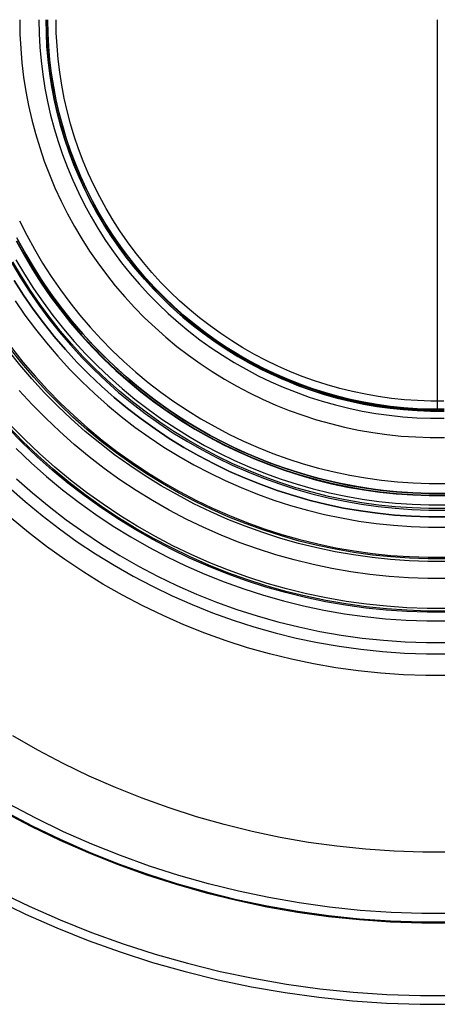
# Model space of a CAD drawing. Header units: millimetres. Extents: x -40 to 40, y -41.9 to 38.1.
# Tile 4 of 9: x -8.9 to 0, y -22.9 to -1.9. Entities that reach past the tile are written whole.
import ezdxf

# ---------------------------------------------------------------- set-up
doc = ezdxf.new("R2010")
doc.units = ezdxf.units.MM
doc.header["$MEASUREMENT"] = 0
doc.layers.add('Predefinito', color=5, linetype='Continuous')

msp = doc.modelspace()

# ---------------------------------------------------------------- linework, layer by layer
at = {"layer": 'Predefinito', "extrusion": (0, 1, 0)}
for points in [[(8.512, 307.113), (8.657, 307.49), (8.815, 307.862), (8.983, 308.229), (9.164, 308.591), (9.355, 308.946), (9.558, 309.296), (9.771, 309.639), (9.995, 309.975), (10.23, 310.304), (10.475, 310.625)], [(8.512, 307.113), (8.449, 306.933), (8.392, 306.752), (8.341, 306.568), (8.296, 306.383), (8.256, 306.197), (8.223, 306.01), (8.196, 305.821), (8.174, 305.632), (8.159, 305.442), (8.15, 305.252), (8.147, 305.062)]]:
    msp.add_lwpolyline(points, dxfattribs=at)
at = {"layer": 'Predefinito'}
for points in [[(-8.925, -1.918), (-8.919, -2.226), (-8.903, -2.534), (-8.877, -2.841), (-8.84, -3.147), (-8.792, -3.451), (-8.734, -3.754), (-8.665, -4.054), (-8.587, -4.352), (-8.497, -4.647), (-8.398, -4.939), (-8.289, -5.227), (-8.17, -5.511), (-8.041, -5.791), (-7.902, -6.066), (-7.755, -6.336), (-7.597, -6.601), (-7.431, -6.861), (-7.256, -7.114), (-7.073, -7.362), (-6.881, -7.602), (-6.68, -7.837), (-6.472, -8.064), (-6.256, -8.283), (-6.033, -8.496), (-5.802, -8.7), (-5.564, -8.896), (-5.32, -9.084), (-5.07, -9.263), (-4.813, -9.434), (-4.551, -9.596), (-4.283, -9.748), (-4.011, -9.891), (-3.733, -10.025), (-3.451, -10.149), (-3.165, -10.263), (-2.875, -10.367), (-2.581, -10.462), (-2.285, -10.546), (-1.986, -10.619), (-1.684, -10.683), (-1.381, -10.736), (-1.076, -10.778), (-0.769, -10.81), (-0.462, -10.831), (-0.154, -10.842), (0.154, -10.842)], [(-8.512, -1.918), (-8.507, -2.212), (-8.492, -2.506), (-8.466, -2.798), (-8.431, -3.09), (-8.386, -3.38), (-8.33, -3.669), (-8.265, -3.955), (-8.19, -4.24), (-8.105, -4.521), (-8.01, -4.799), (-7.906, -5.074), (-7.792, -5.345), (-7.669, -5.612), (-7.537, -5.874), (-7.396, -6.132), (-7.246, -6.385), (-7.088, -6.632), (-6.921, -6.874), (-6.746, -7.11), (-6.562, -7.34), (-6.371, -7.563), (-6.173, -7.78), (-5.967, -7.989), (-5.754, -8.191), (-5.534, -8.386), (-5.307, -8.573), (-5.074, -8.753), (-4.835, -8.924), (-4.591, -9.086), (-4.341, -9.241), (-4.085, -9.386), (-3.825, -9.523), (-3.56, -9.65), (-3.291, -9.768), (-3.018, -9.877), (-2.742, -9.977), (-2.462, -10.067), (-2.179, -10.147), (-1.894, -10.217), (-1.607, -10.278), (-1.317, -10.328), (-1.026, -10.368), (-0.734, -10.399), (-0.441, -10.419), (-0.147, -10.429), (0.147, -10.429)], [(0, -10.278), (-0.285, -10.274), (-0.571, -10.259), (-0.855, -10.235), (-1.138, -10.201), (-1.42, -10.157), (-1.701, -10.104), (-1.979, -10.041), (-2.256, -9.968), (-2.529, -9.887), (-2.8, -9.796), (-3.067, -9.696), (-3.331, -9.586), (-3.59, -9.468), (-3.846, -9.341), (-4.097, -9.205), (-4.344, -9.061), (-4.585, -8.909), (-4.821, -8.748), (-5.051, -8.58), (-5.276, -8.403), (-5.494, -8.219), (-5.706, -8.028), (-5.911, -7.83), (-6.11, -7.625), (-6.301, -7.413), (-6.485, -7.194), (-6.661, -6.97), (-6.83, -6.739), (-6.99, -6.503), (-7.143, -6.262), (-7.287, -6.016), (-7.423, -5.765), (-7.55, -5.509), (-7.668, -5.249), (-7.777, -4.985), (-7.877, -4.718), (-7.968, -4.447), (-8.05, -4.174), (-8.122, -3.898), (-8.185, -3.619), (-8.238, -3.339), (-8.282, -3.057), (-8.316, -2.773), (-8.341, -2.489), (-8.355, -2.204), (-8.36, -1.918)], [(0.144, -10.277), (-0.144, -10.277), (-0.433, -10.267), (-0.721, -10.247), (-1.008, -10.217), (-1.294, -10.178), (-1.578, -10.128), (-1.86, -10.069), (-2.14, -10), (-2.418, -9.921), (-2.693, -9.833), (-2.964, -9.735), (-3.233, -9.628), (-3.497, -9.512), (-3.757, -9.387), (-4.012, -9.253), (-4.263, -9.11), (-4.509, -8.958), (-4.749, -8.799), (-4.984, -8.631), (-5.212, -8.455), (-5.435, -8.271), (-5.651, -8.079), (-5.86, -7.881), (-6.062, -7.675), (-6.258, -7.462), (-6.445, -7.243), (-6.625, -7.017), (-6.797, -6.785), (-6.961, -6.548), (-7.117, -6.305), (-7.264, -6.057), (-7.402, -5.803), (-7.532, -5.546), (-7.653, -5.284), (-7.764, -5.017), (-7.867, -4.748), (-7.96, -4.474), (-8.043, -4.198), (-8.117, -3.919), (-8.181, -3.638), (-8.236, -3.354), (-8.28, -3.069), (-8.315, -2.783), (-8.34, -2.495), (-8.355, -2.207), (-8.36, -1.918)], [(-8.36, -1.918), (-8.355, -2.207), (-8.34, -2.495), (-8.315, -2.783), (-8.28, -3.069), (-8.236, -3.354), (-8.181, -3.638), (-8.117, -3.919), (-8.043, -4.198), (-7.96, -4.474), (-7.867, -4.748), (-7.764, -5.017), (-7.653, -5.284), (-7.532, -5.546), (-7.402, -5.803), (-7.264, -6.057), (-7.117, -6.305), (-6.961, -6.548), (-6.797, -6.785), (-6.625, -7.017), (-6.445, -7.243), (-6.258, -7.462), (-6.062, -7.675), (-5.86, -7.881), (-5.651, -8.079), (-5.435, -8.271), (-5.212, -8.455), (-4.984, -8.631), (-4.749, -8.799), (-4.509, -8.958), (-4.263, -9.11), (-4.012, -9.253), (-3.757, -9.387), (-3.497, -9.512), (-3.233, -9.628), (-2.964, -9.735), (-2.693, -9.833), (-2.418, -9.921), (-2.14, -10), (-1.86, -10.069), (-1.578, -10.128), (-1.294, -10.178), (-1.008, -10.217), (-0.721, -10.247), (-0.433, -10.267), (-0.144, -10.277), (0.144, -10.277)], [(-8.331, -1.918), (-8.326, -2.206), (-8.311, -2.493), (-8.287, -2.78), (-8.252, -3.065), (-8.207, -3.349), (-8.153, -3.632), (-8.089, -3.912), (-8.015, -4.19), (-7.932, -4.466), (-7.84, -4.738), (-7.738, -5.007), (-7.626, -5.272), (-7.506, -5.533), (-7.377, -5.79), (-7.239, -6.042), (-7.092, -6.29), (-6.937, -6.532), (-6.774, -6.769), (-6.602, -7), (-6.423, -7.224), (-6.236, -7.443), (-6.042, -7.655), (-5.84, -7.86), (-5.631, -8.058), (-5.416, -8.249), (-5.194, -8.432), (-4.966, -8.607), (-4.733, -8.775), (-4.493, -8.934), (-4.248, -9.085), (-3.998, -9.227), (-3.744, -9.361), (-3.485, -9.486), (-3.221, -9.602), (-2.954, -9.708), (-2.684, -9.806), (-2.41, -9.893), (-2.133, -9.972), (-1.854, -10.041), (-1.572, -10.1), (-1.289, -10.149), (-1.004, -10.189), (-0.718, -10.219), (-0.431, -10.238), (-0.144, -10.248), (0.144, -10.248)], [(0.144, -10.238), (-0.144, -10.238), (-0.431, -10.228), (-0.717, -10.209), (-1.003, -10.179), (-1.288, -10.139), (-1.571, -10.09), (-1.852, -10.031), (-2.131, -9.962), (-2.407, -9.884), (-2.68, -9.796), (-2.951, -9.699), (-3.218, -9.592), (-3.48, -9.477), (-3.739, -9.352), (-3.994, -9.219), (-4.243, -9.076), (-4.488, -8.926), (-4.727, -8.767), (-4.96, -8.599), (-5.188, -8.424), (-5.41, -8.241), (-5.625, -8.051), (-5.833, -7.853), (-6.034, -7.648), (-6.228, -7.436), (-6.415, -7.218), (-6.594, -6.993), (-6.766, -6.763), (-6.929, -6.526), (-7.084, -6.285), (-7.23, -6.037), (-7.368, -5.785), (-7.497, -5.529), (-7.617, -5.268), (-7.728, -5.003), (-7.83, -4.734), (-7.923, -4.462), (-8.006, -4.187), (-8.079, -3.91), (-8.143, -3.63), (-8.197, -3.348), (-8.242, -3.064), (-8.277, -2.779), (-8.301, -2.492), (-8.316, -2.206), (-8.321, -1.918)], [(0.141, -10.064), (-0.141, -10.064), (-0.422, -10.054), (-0.702, -10.035), (-0.982, -10.006), (-1.261, -9.967), (-1.538, -9.919), (-1.813, -9.861), (-2.086, -9.794), (-2.357, -9.717), (-2.624, -9.631), (-2.889, -9.536), (-3.15, -9.432), (-3.408, -9.318), (-3.661, -9.196), (-3.91, -9.066), (-4.154, -8.926), (-4.394, -8.779), (-4.628, -8.623), (-4.857, -8.459), (-5.08, -8.288), (-5.296, -8.109), (-5.507, -7.922), (-5.711, -7.729), (-5.908, -7.528), (-6.098, -7.321), (-6.281, -7.107), (-6.456, -6.887), (-6.624, -6.661), (-6.784, -6.43), (-6.935, -6.193), (-7.079, -5.951), (-7.214, -5.704), (-7.34, -5.453), (-7.458, -5.198), (-7.566, -4.938), (-7.666, -4.675), (-7.757, -4.409), (-7.838, -4.14), (-7.91, -3.868), (-7.973, -3.594), (-8.026, -3.318), (-8.069, -3.04), (-8.103, -2.761), (-8.127, -2.48), (-8.142, -2.2), (-8.147, -1.918)], [(-8.926, -6.217), (-8.772, -6.522), (-8.608, -6.822), (-8.434, -7.117), (-8.249, -7.405), (-8.055, -7.686), (-7.851, -7.961), (-7.638, -8.228), (-7.415, -8.488), (-7.184, -8.74), (-6.945, -8.984), (-6.696, -9.219), (-6.441, -9.446), (-6.177, -9.664), (-5.906, -9.873), (-5.628, -10.072), (-5.343, -10.261), (-5.052, -10.44), (-4.755, -10.61), (-4.452, -10.769), (-4.144, -10.917), (-3.831, -11.055), (-3.513, -11.181), (-3.191, -11.297), (-2.866, -11.402), (-2.537, -11.495), (-2.204, -11.577), (-1.87, -11.647), (-1.533, -11.706), (-1.194, -11.753), (-0.854, -11.788), (-0.513, -11.812), (-0.171, -11.824), (0.171, -11.824)], [(-9, -6.642), (-8.831, -6.95), (-8.652, -7.251), (-8.463, -7.547), (-8.264, -7.836), (-8.055, -8.117), (-7.836, -8.392), (-7.608, -8.658), (-7.371, -8.917), (-7.125, -9.167), (-6.87, -9.409), (-6.608, -9.641), (-6.337, -9.865), (-6.059, -10.079), (-5.774, -10.283), (-5.482, -10.478), (-5.183, -10.662), (-4.878, -10.835), (-4.567, -10.998), (-4.251, -11.151), (-3.93, -11.292), (-3.604, -11.422), (-3.274, -11.541), (-2.94, -11.648), (-2.602, -11.744), (-2.262, -11.828), (-1.918, -11.9), (-1.573, -11.96), (-1.225, -12.008), (-0.876, -12.045), (-0.526, -12.069), (-0.175, -12.081), (0.175, -12.081)], [(-8.992, -6.638), (-8.824, -6.945), (-8.645, -7.247), (-8.456, -7.542), (-8.257, -7.831), (-8.048, -8.112), (-7.829, -8.386), (-7.601, -8.653), (-7.364, -8.911), (-7.119, -9.161), (-6.865, -9.402), (-6.602, -9.635), (-6.332, -9.858), (-6.054, -10.072), (-5.769, -10.276), (-5.477, -10.47), (-5.179, -10.654), (-4.874, -10.828), (-4.564, -10.991), (-4.248, -11.143), (-3.927, -11.284), (-3.601, -11.414), (-3.271, -11.533), (-2.937, -11.64), (-2.6, -11.735), (-2.26, -11.819), (-1.917, -11.891), (-1.571, -11.952), (-1.224, -12), (-0.875, -12.036), (-0.526, -12.06), (-0.175, -12.072), (0.175, -12.072)], [(0, -12.038), (-0.346, -12.032), (-0.691, -12.015), (-1.035, -11.985), (-1.378, -11.944), (-1.719, -11.891), (-2.059, -11.827), (-2.396, -11.751), (-2.73, -11.663), (-3.061, -11.564), (-3.389, -11.454), (-3.713, -11.333), (-4.032, -11.201), (-4.346, -11.058), (-4.656, -10.904), (-4.96, -10.74), (-5.258, -10.565), (-5.55, -10.381), (-5.836, -10.186), (-6.115, -9.982), (-6.387, -9.769), (-6.651, -9.546), (-6.907, -9.314), (-7.156, -9.074), (-7.396, -8.826), (-7.628, -8.569), (-7.85, -8.305), (-8.064, -8.033), (-8.268, -7.754), (-8.462, -7.469), (-8.647, -7.177), (-8.821, -6.878), (-8.985, -6.574)], [(0.175, -12.037), (-0.175, -12.037), (-0.524, -12.025), (-0.872, -12.001), (-1.22, -11.965), (-1.566, -11.917), (-1.91, -11.857), (-2.252, -11.785), (-2.591, -11.701), (-2.927, -11.606), (-3.26, -11.499), (-3.589, -11.381), (-3.913, -11.251), (-4.233, -11.111), (-4.548, -10.959), (-4.857, -10.797), (-5.161, -10.624), (-5.458, -10.44), (-5.749, -10.247), (-6.033, -10.044), (-6.31, -9.831), (-6.579, -9.608), (-6.841, -9.376), (-7.094, -9.136), (-7.339, -8.887), (-7.575, -8.629), (-7.802, -8.364), (-8.02, -8.091), (-8.228, -7.81), (-8.427, -7.523), (-8.615, -7.228), (-8.793, -6.928), (-8.961, -6.621)], [(-8.961, -6.621), (-8.793, -6.928), (-8.615, -7.228), (-8.427, -7.523), (-8.228, -7.81), (-8.02, -8.091), (-7.802, -8.364), (-7.575, -8.629), (-7.339, -8.887), (-7.094, -9.136), (-6.841, -9.376), (-6.579, -9.608), (-6.31, -9.831), (-6.033, -10.044), (-5.749, -10.247), (-5.458, -10.44), (-5.161, -10.624), (-4.857, -10.797), (-4.548, -10.959), (-4.233, -11.111), (-3.913, -11.251), (-3.589, -11.381), (-3.26, -11.499), (-2.927, -11.606), (-2.591, -11.701), (-2.252, -11.785), (-1.91, -11.857), (-1.566, -11.917), (-1.22, -11.965), (-0.872, -12.001), (-0.524, -12.025), (-0.175, -12.037), (0.175, -12.037)], [(-9.101, -7.104), (-8.917, -7.415), (-8.722, -7.719), (-8.517, -8.017), (-8.301, -8.307), (-8.076, -8.59), (-7.841, -8.864), (-7.596, -9.131), (-7.343, -9.389), (-7.08, -9.638), (-6.81, -9.878), (-6.531, -10.108), (-6.244, -10.328), (-5.95, -10.539), (-5.649, -10.739), (-5.341, -10.929), (-5.027, -11.108), (-4.707, -11.276), (-4.381, -11.433), (-4.05, -11.578), (-3.714, -11.713), (-3.374, -11.835), (-3.03, -11.945), (-2.682, -12.044), (-2.331, -12.131), (-1.977, -12.205), (-1.621, -12.267), (-1.263, -12.317), (-0.903, -12.354), (-0.542, -12.379), (-0.181, -12.392), (0.181, -12.392)], [(0.18, -12.359), (-0.18, -12.359), (-0.541, -12.347), (-0.9, -12.322), (-1.259, -12.285), (-1.616, -12.235), (-1.971, -12.173), (-2.324, -12.099), (-2.674, -12.013), (-3.02, -11.914), (-3.364, -11.804), (-3.703, -11.682), (-4.038, -11.549), (-4.368, -11.403), (-4.693, -11.247), (-5.012, -11.08), (-5.325, -10.901), (-5.632, -10.712), (-5.932, -10.512), (-6.225, -10.302), (-6.511, -10.083), (-6.789, -9.853), (-7.058, -9.614), (-7.32, -9.366), (-7.573, -9.109), (-7.816, -8.843), (-8.051, -8.569), (-8.275, -8.287), (-8.49, -7.998), (-8.695, -7.701), (-8.889, -7.398), (-9.073, -7.087)], [(-9.005, -7.048), (-8.822, -7.356), (-8.629, -7.657), (-8.426, -7.952), (-8.213, -8.239), (-7.99, -8.519), (-7.757, -8.791), (-7.515, -9.054), (-7.265, -9.31), (-7.005, -9.556), (-6.737, -9.793), (-6.462, -10.021), (-6.178, -10.239), (-5.887, -10.447), (-5.589, -10.646), (-5.285, -10.833), (-4.974, -11.01), (-4.657, -11.177), (-4.335, -11.332), (-4.007, -11.476), (-3.675, -11.608), (-3.338, -11.73), (-2.998, -11.839), (-2.653, -11.937), (-2.306, -12.022), (-1.956, -12.096), (-1.604, -12.157), (-1.249, -12.206), (-0.893, -12.243), (-0.536, -12.268), (-0.179, -12.28), (0.179, -12.28)], [(-9.041, -7.491), (-8.843, -7.799), (-8.635, -8.101), (-8.416, -8.396), (-8.188, -8.682), (-7.949, -8.961), (-7.701, -9.231), (-7.444, -9.492), (-7.179, -9.745), (-6.904, -9.988), (-6.621, -10.221), (-6.331, -10.445), (-6.033, -10.658), (-5.728, -10.862), (-5.415, -11.054), (-5.097, -11.235), (-4.772, -11.406), (-4.442, -11.565), (-4.106, -11.712), (-3.766, -11.848), (-3.421, -11.972), (-3.072, -12.084), (-2.719, -12.184), (-2.363, -12.272), (-2.004, -12.348), (-1.643, -12.411), (-1.28, -12.461), (-0.915, -12.499), (-0.55, -12.524), (-0.183, -12.537), (0.183, -12.537)], [(0.183, -12.537), (-0.183, -12.537), (-0.55, -12.524), (-0.915, -12.499), (-1.28, -12.461), (-1.643, -12.411), (-2.004, -12.348), (-2.363, -12.272), (-2.719, -12.184), (-3.072, -12.084), (-3.421, -11.972), (-3.766, -11.848), (-4.106, -11.712), (-4.442, -11.565), (-4.772, -11.406), (-5.097, -11.235), (-5.415, -11.054), (-5.728, -10.862), (-6.033, -10.658), (-6.331, -10.445), (-6.621, -10.221), (-6.904, -9.988), (-7.179, -9.745), (-7.444, -9.492), (-7.701, -9.231), (-7.949, -8.961), (-8.188, -8.682), (-8.416, -8.396), (-8.635, -8.101), (-8.843, -7.799), (-9.041, -7.491)], [(-9.041, -7.491), (-8.843, -7.799), (-8.635, -8.101), (-8.416, -8.396), (-8.188, -8.682), (-7.949, -8.961), (-7.701, -9.231), (-7.444, -9.492), (-7.179, -9.745), (-6.904, -9.988), (-6.621, -10.221), (-6.331, -10.445), (-6.033, -10.658), (-5.728, -10.862), (-5.415, -11.054), (-5.097, -11.235), (-4.772, -11.406), (-4.442, -11.565), (-4.106, -11.712), (-3.766, -11.848), (-3.421, -11.972), (-3.072, -12.084), (-2.719, -12.184), (-2.363, -12.272), (-2.004, -12.348), (-1.643, -12.411), (-1.28, -12.461), (-0.915, -12.499), (-0.55, -12.524), (-0.183, -12.537), (0.183, -12.537)], [(-9.024, -7.92), (-8.812, -8.228), (-8.589, -8.528), (-8.355, -8.821), (-8.112, -9.105), (-7.859, -9.381), (-7.597, -9.648), (-7.326, -9.905), (-7.046, -10.153), (-6.757, -10.392), (-6.461, -10.62), (-6.157, -10.838), (-5.845, -11.045), (-5.527, -11.241), (-5.201, -11.426), (-4.87, -11.6), (-4.533, -11.763), (-4.191, -11.913), (-3.843, -12.052), (-3.491, -12.178), (-3.135, -12.293), (-2.775, -12.395), (-2.412, -12.484), (-2.045, -12.561), (-1.677, -12.626), (-1.306, -12.677), (-0.934, -12.716), (-0.561, -12.742), (-0.187, -12.755), (0.187, -12.755)], [(0.2, -13.489), (-0.2, -13.489), (-0.599, -13.475), (-0.998, -13.447), (-1.395, -13.406), (-1.791, -13.351), (-2.184, -13.282), (-2.575, -13.2), (-2.963, -13.105), (-3.347, -12.996), (-3.728, -12.874), (-4.103, -12.738), (-4.474, -12.59), (-4.84, -12.429), (-5.2, -12.256), (-5.554, -12.07), (-5.901, -11.873), (-6.241, -11.663), (-6.574, -11.442), (-6.898, -11.209), (-7.215, -10.966), (-7.523, -10.711), (-7.822, -10.446), (-8.112, -10.171), (-8.392, -9.886), (-8.662, -9.592), (-8.921, -9.288), (-9.17, -8.976)], [(0.199, -13.435), (-0.199, -13.435), (-0.596, -13.421), (-0.993, -13.394), (-1.388, -13.353), (-1.782, -13.298), (-2.174, -13.229), (-2.563, -13.148), (-2.949, -13.053), (-3.332, -12.944), (-3.71, -12.823), (-4.084, -12.688), (-4.454, -12.541), (-4.818, -12.381), (-5.176, -12.208), (-5.528, -12.023), (-5.873, -11.826), (-6.212, -11.618), (-6.543, -11.398), (-6.866, -11.166), (-7.181, -10.924), (-7.488, -10.67), (-7.786, -10.407), (-8.074, -10.133), (-8.353, -9.849), (-8.621, -9.556), (-8.88, -9.254), (-9.128, -8.943)], [(-9.101, -8.922), (-8.854, -9.232), (-8.596, -9.534), (-8.328, -9.826), (-8.05, -10.109), (-7.762, -10.382), (-7.466, -10.644), (-7.16, -10.897), (-6.846, -11.139), (-6.524, -11.369), (-6.194, -11.589), (-5.856, -11.797), (-5.512, -11.993), (-5.161, -12.178), (-4.803, -12.35), (-4.44, -12.509), (-4.072, -12.656), (-3.699, -12.79), (-3.322, -12.911), (-2.94, -13.02), (-2.555, -13.114), (-2.167, -13.196), (-1.777, -13.264), (-1.384, -13.319), (-0.99, -13.36), (-0.594, -13.387), (-0.198, -13.401), (0.198, -13.401)], [(0.206, -13.855), (-0.206, -13.855), (-0.618, -13.84), (-1.029, -13.812), (-1.439, -13.769), (-1.847, -13.713), (-2.253, -13.642), (-2.656, -13.557), (-3.057, -13.458), (-3.453, -13.346), (-3.845, -13.22), (-4.233, -13.081), (-4.616, -12.928), (-4.993, -12.762), (-5.365, -12.583), (-5.729, -12.392), (-6.088, -12.188), (-6.438, -11.971), (-6.782, -11.743), (-7.117, -11.503), (-7.443, -11.252), (-7.761, -10.989), (-8.069, -10.716), (-8.368, -10.432), (-8.657, -10.138), (-8.936, -9.835)], [(0.219, -14.576), (-0.219, -14.576), (-0.655, -14.561), (-1.091, -14.531), (-1.526, -14.485), (-1.959, -14.425), (-2.389, -14.35), (-2.817, -14.26), (-3.241, -14.156), (-3.662, -14.037), (-4.078, -13.903), (-4.489, -13.755), (-4.895, -13.593), (-5.295, -13.417), (-5.689, -13.228), (-6.076, -13.024), (-6.455, -12.808), (-6.827, -12.579), (-7.191, -12.337), (-7.547, -12.082), (-7.893, -11.816), (-8.23, -11.538), (-8.557, -11.248), (-8.874, -10.947), (-9.18, -10.635)], [(0.218, -14.548), (-0.218, -14.548), (-0.654, -14.532), (-1.089, -14.502), (-1.523, -14.457), (-1.954, -14.397), (-2.384, -14.322), (-2.811, -14.233), (-3.234, -14.128), (-3.654, -14.009), (-4.069, -13.876), (-4.479, -13.729), (-4.884, -13.567), (-5.283, -13.391), (-5.676, -13.202), (-6.062, -13), (-6.441, -12.784), (-6.812, -12.555), (-7.175, -12.314), (-7.53, -12.06), (-7.875, -11.794), (-8.211, -11.516), (-8.538, -11.227), (-8.854, -10.927), (-9.16, -10.616)], [(0.217, -14.492), (-0.217, -14.492), (-0.651, -14.477), (-1.084, -14.447), (-1.516, -14.402), (-1.946, -14.343), (-2.374, -14.268), (-2.798, -14.179), (-3.22, -14.075), (-3.638, -13.957), (-4.051, -13.824), (-4.459, -13.677), (-4.863, -13.516), (-5.26, -13.341), (-5.651, -13.153), (-6.036, -12.951), (-6.413, -12.736), (-6.782, -12.508), (-7.144, -12.268), (-7.497, -12.015), (-7.841, -11.75), (-8.176, -11.474), (-8.5, -11.186), (-8.815, -10.887), (-9.12, -10.578)], [(-9.002, -11.077), (-8.681, -11.383), (-8.349, -11.676), (-8.007, -11.959), (-7.656, -12.229), (-7.295, -12.487), (-6.926, -12.733), (-6.549, -12.965), (-6.163, -13.185), (-5.771, -13.391), (-5.371, -13.583), (-4.966, -13.762), (-4.554, -13.926), (-4.137, -14.076), (-3.715, -14.212), (-3.288, -14.333), (-2.858, -14.439), (-2.424, -14.53), (-1.987, -14.606), (-1.548, -14.667), (-1.107, -14.713), (-0.665, -14.743), (-0.222, -14.759), (0.222, -14.759)], [(-8.992, -11.722), (-8.649, -12.027), (-8.295, -12.319), (-7.931, -12.6), (-7.557, -12.867), (-7.175, -13.121), (-6.784, -13.362), (-6.385, -13.59), (-5.978, -13.803), (-5.564, -14.002), (-5.144, -14.187), (-4.717, -14.357), (-4.285, -14.513), (-3.848, -14.653), (-3.406, -14.778), (-2.96, -14.888), (-2.511, -14.983), (-2.058, -15.062), (-1.604, -15.125), (-1.147, -15.172), (-0.689, -15.204), (-0.23, -15.22), (0.23, -15.22)], [(-9.156, -11.901), (-8.806, -12.211), (-8.446, -12.509), (-8.075, -12.794), (-7.695, -13.067), (-7.306, -13.326), (-6.908, -13.571), (-6.501, -13.803), (-6.087, -14.02), (-5.666, -14.223), (-5.238, -14.411), (-4.804, -14.584), (-4.364, -14.743), (-3.918, -14.886), (-3.468, -15.013), (-3.014, -15.125), (-2.557, -15.221), (-2.096, -15.301), (-1.633, -15.366), (-1.168, -15.414), (-0.701, -15.446), (-0.234, -15.463), (0.234, -15.463)], [(0.242, -15.927), (-0.242, -15.927), (-0.725, -15.911), (-1.208, -15.877), (-1.689, -15.827), (-2.168, -15.761), (-2.644, -15.678), (-3.118, -15.578), (-3.587, -15.462), (-4.053, -15.331), (-4.513, -15.183), (-4.968, -15.019), (-5.418, -14.84), (-5.86, -14.645), (-6.296, -14.435), (-6.724, -14.21), (-7.145, -13.971), (-7.556, -13.717), (-7.959, -13.449), (-8.352, -13.168), (-8.736, -12.873), (-9.109, -12.565)], [(0.307, -19.7), (-0.307, -19.7), (-0.921, -19.679), (-1.533, -19.636), (-2.144, -19.573), (-2.752, -19.489), (-3.357, -19.383), (-3.957, -19.257), (-4.553, -19.11), (-5.144, -18.942), (-5.729, -18.755), (-6.306, -18.547), (-6.877, -18.319), (-7.439, -18.072), (-7.992, -17.806), (-8.535, -17.521), (-9.069, -17.217)], [(0.33, -21.009), (-0.33, -21.009), (-0.988, -20.986), (-1.646, -20.941), (-2.301, -20.873), (-2.954, -20.782), (-3.604, -20.669), (-4.249, -20.533), (-4.889, -20.375), (-5.523, -20.196), (-6.15, -19.994), (-6.771, -19.771), (-7.383, -19.527), (-7.986, -19.261), (-8.58, -18.975), (-9.164, -18.669)], [(-9.258, -18.842), (-8.669, -19.152), (-8.069, -19.441), (-7.459, -19.709), (-6.841, -19.956), (-6.214, -20.181), (-5.58, -20.385), (-4.939, -20.566), (-4.293, -20.726), (-3.641, -20.863), (-2.985, -20.977), (-2.325, -21.069), (-1.663, -21.138), (-0.999, -21.183), (-0.333, -21.206), (0.333, -21.206)], [(-9.25, -18.826), (-8.661, -19.135), (-8.061, -19.424), (-7.452, -19.692), (-6.834, -19.939), (-6.208, -20.164), (-5.575, -20.367), (-4.935, -20.549), (-4.289, -20.708), (-3.637, -20.845), (-2.982, -20.959), (-2.323, -21.05), (-1.661, -21.119), (-0.998, -21.165), (-0.333, -21.188), (0.333, -21.188)], [(-9.368, -20.543), (-8.72, -20.855), (-8.061, -21.145), (-7.393, -21.411), (-6.716, -21.655), (-6.03, -21.875), (-5.338, -22.071), (-4.639, -22.244), (-3.935, -22.392), (-3.226, -22.515), (-2.513, -22.614), (-1.797, -22.689), (-1.079, -22.738), (-0.36, -22.763), (0.36, -22.763)], [(-9.451, -20.708), (-8.797, -21.023), (-8.133, -21.315), (-7.458, -21.584), (-6.775, -21.83), (-6.084, -22.052), (-5.385, -22.25), (-4.68, -22.424), (-3.97, -22.573), (-3.254, -22.698), (-2.535, -22.798), (-1.813, -22.873), (-1.089, -22.923), (-0.363, -22.948), (0.363, -22.948)]]:
    msp.add_lwpolyline(points, dxfattribs=at)
at = {"layer": 'Predefinito', "extrusion": (1, 0, 0)}
msp.add_lwpolyline([(-1.918, 119.768), (-2.204, 119.773), (-2.489, 119.788), (-2.773, 119.812), (-3.057, 119.846), (-3.339, 119.89), (-3.619, 119.943), (-3.898, 120.006), (-4.174, 120.078), (-4.447, 120.16), (-4.718, 120.251), (-4.985, 120.351), (-5.249, 120.461), (-5.509, 120.579), (-5.765, 120.706), (-6.016, 120.841), (-6.262, 120.986), (-6.503, 121.138), (-6.739, 121.299), (-6.97, 121.467), (-7.194, 121.644), (-7.413, 121.827), (-7.625, 122.019), (-7.83, 122.217), (-8.028, 122.422), (-8.219, 122.634), (-8.403, 122.853), (-8.58, 123.077), (-8.748, 123.307), (-8.909, 123.543), (-9.061, 123.785), (-9.205, 124.031), (-9.341, 124.282), (-9.468, 124.538), (-9.586, 124.798), (-9.696, 125.062), (-9.796, 125.329), (-9.887, 125.599), (-9.968, 125.873), (-10.041, 126.149), (-10.104, 126.428), (-10.157, 126.708), (-10.201, 126.99), (-10.235, 127.274), (-10.259, 127.558), (-10.274, 127.843), (-10.278, 128.128)], dxfattribs=at)

doc.saveas('drawing.dxf')
